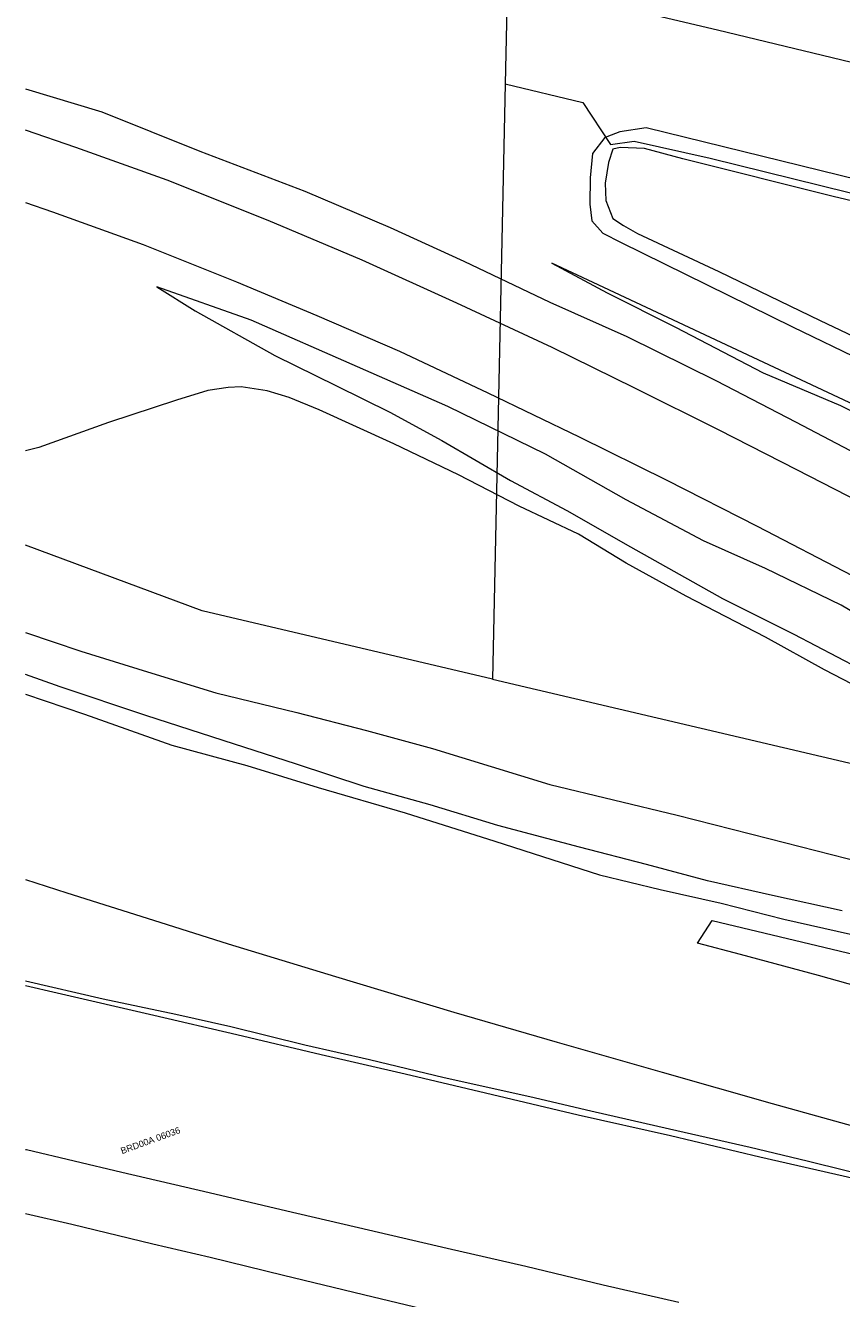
# Model space of a CAD drawing. Header units: metres. Extents: x 95652 to 96661, y 430734 to 431486.
# Tile 10 of 62: x 95652 to 95744, y 430986 to 431128. Entities that reach past the tile are written whole.
import ezdxf

# ---------------------------------------------------------------- set-up
doc = ezdxf.new("R2010")
doc.units = ezdxf.units.M
for name, color, linetype in [('BAR_TOPO', 7, 'CONTINUOUS'), ('BAR_WATER', 7, 'CONTINUOUS'), ('BAR_WEGEN', 7, 'CONTINUOUS'), ('BRK_Kadastrale percelen en nummers', 7, 'CONTINUOUS'), ('BRK_Kadatrale percelen', 7, 'CONTINUOUS')]:
    doc.layers.add(name, color=color, linetype=linetype)
doc.styles.add('NLCS-ISO', font='NLCS-ISO.ttf')

msp = doc.modelspace()

# ---------------------------------------------------------------- linework, layer by layer
at = {"layer": 'BAR_TOPO', "color": 8, "linetype": 'Continuous', "lineweight": 0, "ltscale": 0.01, "true_color": 0x707070, "flags": 128}
for points in [[(95874.45, 431076.72), (95872.63, 431078.48), (95861.68, 431081.74), (95817.59, 431093.53), (95781.8, 431102.26), (95747.81, 431110.58), (95721.76, 431117), (95718.82, 431116.52), (95717.35, 431115.97)], [(95818.09, 431051.88), (95751.72, 431082.78), (95715.84, 431099.62), (95711.19, 431101.78)], [(95711.19, 431101.78), (95717.41, 431098.47), (95725.07, 431094.6), (95734.9, 431089.5), (95743.57, 431085.8), (95751.57, 431081.79), (95761.28, 431077.25), (95769.42, 431073.4), (95777.82, 431069.27), (95788.48, 431064.73), (95798.19, 431060.18), (95809.66, 431055.59), (95818.09, 431051.88)]]:
    msp.add_lwpolyline(points, dxfattribs=at)
at = {"layer": 'BAR_WATER', "color": 8, "linetype": 'Continuous', "lineweight": 0, "ltscale": 0.01, "true_color": 0x707070, "flags": 128}
for points in [[(95717.35, 431115.97), (95717.13, 431115.89), (95715.76, 431114.1), (95715.5, 431111.37), (95715.45, 431108.42), (95715.66, 431106.53), (95716.92, 431105.16), (95718.97, 431104.13), (95738.18, 431094.66), (95761.86, 431083.19), (95790.59, 431070.03), (95803.11, 431064.19), (95840, 431047.67), (95849, 431044.14), (95856.26, 431040.3), (95862.89, 431037.78), (95867.89, 431036.09), (95870.05, 431036.51), (95872.63, 431037.88), (95874.84, 431040.04), (95875.86, 431044.38)], [(95872.41, 431075.67), (95872.1, 431076.45), (95868.63, 431077.82), (95858.95, 431080.4), (95845.26, 431084.08), (95819.74, 431090.66), (95815.32, 431091.98), (95812.27, 431092.08), (95804.32, 431093.13), (95797.8, 431094.82), (95784.75, 431099.4), (95777.28, 431101.18), (95764.02, 431104.24), (95742.76, 431109.29), (95725.87, 431113.5), (95721.6, 431114.66), (95718.87, 431114.76), (95718.03, 431114.6), (95717.55, 431113.08), (95717.18, 431110.76), (95717.24, 431108.82), (95718.03, 431106.82), (95719.24, 431106.03), (95720.79, 431105.13)], [(95720.79, 431105.13), (95729.92, 431100.87), (95741.31, 431095.34), (95780.49, 431076.74), (95796.17, 431069.64), (95816.74, 431060.11), (95849.26, 431045.17), (95856.58, 431041.91), (95861.18, 431040.07), (95864.84, 431038.72), (95866.34, 431038.28), (95867.92, 431038.33), (95869.13, 431038.57), (95870.15, 431039.35), (95872.39, 431041.14), (95873.57, 431042.54), (95874.26, 431047.3), (95874.42, 431056.25), (95874.63, 431064.46), (95874.26, 431069.35), (95873.42, 431073.09), (95872.41, 431075.67)], [(95747.93, 431052.98), (95741.79, 431056.16), (95735.15, 431059.81), (95726.24, 431064.42), (95719.54, 431068.13), (95714.19, 431071.39), (95707.51, 431074.51), (95700.71, 431078.05), (95693.46, 431081.52), (95685.09, 431085.32), (95681.71, 431086.71), (95679.26, 431087.48), (95676.34, 431087.92), (95674.86, 431087.85), (95672.57, 431087.49), (95669.06, 431086.43), (95661.46, 431083.9), (95653.64, 431081.12), (95652.13, 431080.72)], [(95652.13, 431060.35), (95658.32, 431058.23), (95665.81, 431055.91), (95673.49, 431053.57), (95682.56, 431051.36), (95690.38, 431049.32), (95697.8, 431047.31), (95710.96, 431043.29), (95725.25, 431039.82), (95735.52, 431037.23), (95746.08, 431034.53)]]:
    msp.add_lwpolyline(points, dxfattribs=at)
at = {"layer": 'BAR_WEGEN', "color": 8, "linetype": 'Continuous', "lineweight": 0, "ltscale": 0.01, "true_color": 0x707070, "flags": 128}
for points in [[(95889.31, 431088.09), (95850.73, 431098.09), (95806.08, 431109.3), (95768.51, 431118.59), (95729.77, 431127.93), (95683.32, 431138.92), (95652.13, 431146.1)], [(95652.13, 431121.36), (95660.69, 431118.79), (95671.68, 431114.37), (95683.47, 431109.88), (95693.05, 431105.8), (95701.32, 431102.03), (95710.96, 431097.42), (95719.6, 431093.56), (95729.66, 431088.58), (95738.54, 431083.98), (95748.43, 431078.78)], [(95747.2, 431074.21), (95738.69, 431078.61), (95729.96, 431083.06), (95720.5, 431087.77), (95711.23, 431092.33), (95700.53, 431097.3), (95689.89, 431102.13), (95679.37, 431106.58), (95668.01, 431111.1), (95657.78, 431114.79), (95652.13, 431116.73)], [(95652.13, 431108.61), (95655.16, 431107.56), (95665.33, 431103.9), (95675.82, 431099.68), (95684.8, 431095.93), (95694.1, 431091.91), (95704.01, 431087.24), (95714.24, 431082.3), (95724.09, 431077.45), (95734.24, 431072.26), (95744.88, 431066.75), (95754.01, 431061.97), (95765.84, 431055.82), (95777.45, 431049.78), (95788.53, 431044.2), (95799.38, 431038.74), (95808.29, 431034.16), (95820.18, 431028.63), (95830.18, 431023.97), (95840.98, 431019.21), (95851.74, 431014.52), (95861.69, 431010.2), (95871, 431006.45), (95879.57, 431003.17)], [(95750.77, 431059.2), (95743.63, 431063.4), (95735.15, 431067.52), (95728.22, 431070.62), (95719.51, 431075.22), (95710.48, 431080.36), (95699.5, 431085.69), (95689.37, 431090.15), (95677.45, 431095.38), (95666.87, 431099.13), (95671.16, 431096.46), (95680.09, 431091.41), (95687.02, 431088.03), (95693.02, 431085.08), (95698.86, 431081.9), (95706.53, 431077.4), (95712.88, 431074.03), (95720, 431069.96), (95730.33, 431064.14), (95738.35, 431060.16), (95745.64, 431056.34)], [(95743.77, 431029.09), (95735.93, 431030.81), (95728.64, 431032.48), (95721.82, 431034.3), (95714.28, 431036.24), (95705.12, 431038.69), (95697.53, 431041), (95690.11, 431043.05), (95682.53, 431045.57), (95674.32, 431048.23), (95665.62, 431051.01), (95656.02, 431054.22), (95652.13, 431055.64)], [(95652.13, 431053.42), (95658.75, 431051.16), (95668.54, 431047.68), (95676.96, 431045.41), (95684.95, 431042.93), (95694.71, 431040.08), (95704.79, 431036.91), (95716.53, 431033.15), (95723.35, 431031.48), (95730.19, 431029.96), (95737.21, 431028.17), (95744.71, 431026.47)], [(95652.13, 431032.61), (95656.76, 431031.12), (95666.49, 431028.03), (95674.87, 431025.39), (95686.91, 431021.72), (95700.17, 431017.72), (95711.77, 431014.37), (95723.56, 431011), (95735.89, 431007.48), (95747.87, 431004.13), (95758.62, 431001.32), (95768.9, 430998.59), (95779.6, 430995.91), (95790.2, 430993.22), (95801.79, 430990.43), (95811.48, 430988.15), (95821.33, 430985.85), (95831.46, 430983.62), (95841.86, 430981.29), (95853.04, 430979.01), (95862.64, 430977.01), (95872.39, 430975.05), (95877.83, 430973.98)], [(95727.53, 431025.47), (95729.17, 431028.01), (95742.65, 431024.79), (95757.62, 431021.19), (95770.91, 431018.02), (95787.04, 431014.23), (95806.26, 431009.72), (95811.72, 431008.52), (95809.84, 431002.32)], [(95809.84, 431002.32), (95803.32, 431004.13), (95795.95, 431006.26), (95791.13, 431007.63), (95786.05, 431009.29), (95775.53, 431012.28), (95766.23, 431015.04), (95757.24, 431017.46), (95748.97, 431019.62), (95741.09, 431021.83), (95732.34, 431024.18), (95727.53, 431025.47)], [(95811.01, 430984.66), (95799.55, 430987.3), (95792.48, 430988.87), (95783.31, 430990.9), (95775.54, 430992.72), (95767.16, 430994.59), (95758.35, 430996.62), (95748.45, 430998.85), (95739.85, 431001), (95733.43, 431002.53), (95724.37, 431004.6), (95715.55, 431006.6), (95708.73, 431008.21), (95699.1, 431010.36), (95690.71, 431012.39), (95683.48, 431014.03), (95675.18, 431016.07), (95668.99, 431017.47), (95660.83, 431019.19), (95652.13, 431021.21)], [(95880.99, 430969.54), (95865.94, 430972.51), (95850.52, 430975.64), (95829.89, 430979.98), (95811.36, 430984.05), (95799.89, 430986.56), (95790.93, 430988.58), (95781.61, 430990.69), (95772.06, 430992.81), (95763.04, 430994.91), (95754.31, 430996.9), (95745.18, 430999), (95734.54, 431001.43), (95724.51, 431003.84), (95714.13, 431006.16), (95703.73, 431008.64), (95694.73, 431010.75), (95685.3, 431012.92), (95675.83, 431015.16), (95666.51, 431017.34), (95655.67, 431019.85), (95652.13, 431020.68)], [(95652.13, 431002.32), (95652.23, 431002.3), (95662.94, 430999.78), (95672.72, 430997.47), (95681.46, 430995.43), (95690.63, 430993.3), (95699.45, 430991.23), (95708.28, 430989.21), (95716.96, 430987.11), (95725.42, 430985.16)], [(95880.04, 430944.87), (95875.47, 430945.7), (95864.53, 430947.83), (95852.77, 430950.08), (95841.37, 430952.38), (95828.68, 430954.97), (95810.08, 430958.75), (95798.41, 430961.25), (95788.04, 430963.43), (95776.79, 430965.8), (95763.82, 430968.61), (95750.67, 430971.56), (95737.59, 430974.49), (95723.76, 430977.59), (95707.54, 430981.47), (95704, 430982.44), (95699.57, 430983.71), (95690.07, 430985.99), (95681.09, 430988.18), (95672.85, 430990.19), (95666.43, 430991.68), (95657.32, 430993.89), (95652.13, 430995.09)]]:
    msp.add_lwpolyline(points, dxfattribs=at)
at = {"layer": 'BRK_Kadastrale percelen en nummers', "color": 75, "lineweight": 5, "ltscale": 3.900864, "true_color": 0x739642, "flags": 128}
for points in [[(95707.11, 431175.49), (95707.05, 431172.7), (95706.94, 431167.66), (95706.86, 431163.62), (95706.79, 431160.6), (95706.74, 431158.08), (95706.73, 431157.57), (95706.71, 431157.07), (95706.7, 431156.56), (95706.7, 431156.36), (95706.7, 431156.26), (95706.69, 431156.06), (95706.51, 431147.49), (95705.96, 431121.92), (95714.68, 431119.82), (95717.77, 431115.12), (95720.42, 431115.48), (95728.96, 431113.57), (95763.01, 431105.15)], [(95705.96, 431121.92), (95704.53, 431055.1), (95792.62, 431034.4), (95855.72, 431021.75)], [(95704.53, 431055.1), (95671.94, 431062.76), (95652.13, 431070.14)]]:
    msp.add_lwpolyline(points, dxfattribs=at)
at = {"layer": 'BRK_Kadatrale percelen', "color": 75, "linetype": 'Continuous', "lineweight": 5, "ltscale": 0.01, "true_color": 0x739642, "flags": 128}
for points in [[(95707.11, 431175.49), (95707.05, 431172.7), (95706.94, 431167.66), (95706.86, 431163.62), (95706.79, 431160.6), (95706.74, 431158.08), (95706.73, 431157.57), (95706.71, 431157.07), (95706.7, 431156.56), (95706.7, 431156.36), (95706.7, 431156.26), (95706.69, 431156.06), (95706.51, 431147.49), (95705.96, 431121.92), (95714.68, 431119.82), (95717.77, 431115.12), (95720.42, 431115.48), (95728.96, 431113.57), (95763.01, 431105.15)], [(95705.96, 431121.92), (95704.53, 431055.1), (95792.62, 431034.4), (95855.72, 431021.75)], [(95704.53, 431055.1), (95671.94, 431062.76), (95652.13, 431070.14)]]:
    msp.add_lwpolyline(points, dxfattribs=at)

# ---------------------------------------------------------------- texts
at = {"layer": 'BRK_Kadastrale percelen en nummers', "color": 8, "true_color": 0x707070, "insert": (95666.15, 431003.32), "char_height": 0.725, "attachment_point": 5, "rotation": 20, "style": 'NLCS-ISO'}
msp.add_mtext('{{\\fArial|b0|i0;BRD00A 06036}}', dxfattribs=at)

doc.saveas('drawing.dxf')
